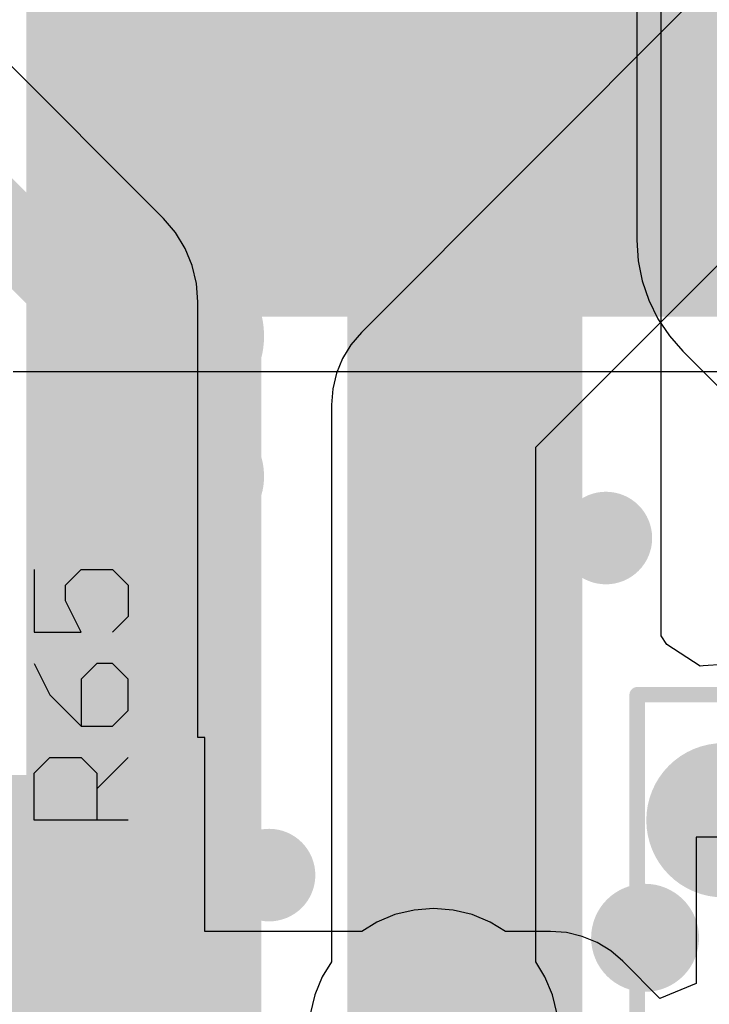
# Model space of a CAD drawing. Header units: millimetres. Extents: x 0 to 154, y -22 to 67.
# Tile 48 of 116: x 10.34 to 12.58, y 13.2 to 16.39. Entities that reach past the tile are written whole.
import ezdxf

# ---------------------------------------------------------------- set-up
doc = ezdxf.new("R2010")
doc.units = ezdxf.units.MM
for name, color, linetype in [('BottomLayer', 5, 'Continuous'), ('BottomPaste', 16, 'Continuous'), ('BottomSolder', 6, 'Continuous'), ('Mechanical15', 56, 'Continuous'), ('Mechanical7', 56, 'Continuous'), ('Mechanical8', 56, 'Continuous'), ('MidLayer1', 16, 'Continuous'), ('MidLayer2', 76, 'Continuous'), ('MultiLayer', 9, 'Continuous'), ('TopLayer', 1, 'Continuous'), ('TopOverlay', 2, 'Continuous'), ('TopPaste', 8, 'Continuous'), ('TopSolder', 216, 'Continuous'), ('ViaHoleLayer', 16, 'Continuous')]:
    doc.layers.add(name, color=color, linetype=linetype)

# ---------------------------------------------------------------- blocks, each defined once
blk = doc.blocks.new('L_KLS5_CR2032_23_B1_B_25')
at = {"layer": 'BottomLayer'}
blk.add_solid([(-16.25, -2.1), (-13.05, -2.1), (-16.25, 2.1), (-13.05, 2.1)], dxfattribs=at)
at = {"layer": 'BottomPaste'}
blk.add_solid([(-16.25, -2.1), (-13.05, -2.1), (-16.25, 2.1), (-13.05, 2.1)], dxfattribs=at)
at = {"layer": 'BottomSolder'}
blk.add_solid([(-16.3262, -2.1762), (-12.9738, -2.1762), (-16.3262, 2.1762), (-12.9738, 2.1762)], dxfattribs=at)
at = {"layer": 'Mechanical8', "const_width": 0.1}
for points in [[(-15.8705, 1.9018), (-15.8705, -1.9017)], [(-15.8705, 1.9018), (-13.8757, 1.9018)]]:
    blk.add_lwpolyline(points, dxfattribs=at)
at = {"layer": 'Mechanical8', "const_width": 0.05}
blk.add_lwpolyline([(-15.8955, 1.9018, 1), (-15.8455, 1.9018, 1)], format="xyb", close=True, dxfattribs=at)
blk.add_lwpolyline([(-15.8955, 1.9018, 1), (-15.8455, 1.9018, 1)], format="xyb", close=True, dxfattribs=at)
blk = doc.blocks.new('DFN65P200X200X80_HS_6N_190')
at = {"layer": 'Mechanical15', "const_width": 0.05}
for points in [[(-1.575, 1.575), (1.575, 1.575)], [(-1.575, -1.575), (-1.575, 1.575)]]:
    blk.add_lwpolyline(points, dxfattribs=at)
at = {"layer": 'Mechanical15', "const_width": 0.025}
blk.add_lwpolyline([(-1.5875, 1.575, 1), (-1.5625, 1.575, 1)], format="xyb", close=True, dxfattribs=at)
blk.add_lwpolyline([(-1.5875, 1.575, 1), (-1.5625, 1.575, 1)], format="xyb", close=True, dxfattribs=at)
at = {"layer": 'TopOverlay'}
for points, const_width in [([(-1.4994, 0.7874, 1), (-1.5994, 0.7874, 1)], 0.25), ([(-1.6619, 0.7874, 1), (-1.5369, 0.7874, 1)], 0.125), ([(-1.5619, 0.7874, 1), (-1.4369, 0.7874, 1)], 0.125)]:
    blk.add_lwpolyline(points, format="xyb", close=True, dxfattribs=dict(at, const_width=const_width))
blk = doc.blocks.new('RESC0603X03L_C_290')
at = {"layer": 'Mechanical15', "const_width": 0.1}
for points in [[(-0.5, -0.23), (-0.5, 0.23)], [(0.5, 0.23), (-0.5, 0.23)], [(0.5, -0.23), (0.5, 0.23)], [(0, -0.165), (0, 0.165)], [(0.165, 0), (-0.165, 0)], [(0.5, -0.23), (-0.5, -0.23)]]:
    blk.add_lwpolyline(points, dxfattribs=at)
at = {"layer": 'Mechanical15', "const_width": 0.05}
for points in [[(-0.525, 0.23, 1), (-0.475, 0.23, 1)], [(-0.525, 0.23, 1), (-0.475, 0.23, 1)], [(0.475, 0.23, 1), (0.525, 0.23, 1)], [(0.475, 0.23, 1), (0.525, 0.23, 1)], [(-0.025, 0.165, 1), (0.025, 0.165, 1)], [(-0.19, 0, 1), (-0.14, 0, 1)], [(0.14, 0, 1), (0.19, 0, 1)], [(-0.025, -0.165, 1), (0.025, -0.165, 1)], [(-0.525, -0.23, 1), (-0.475, -0.23, 1)], [(-0.525, -0.23, 1), (-0.475, -0.23, 1)], [(0.475, -0.23, 1), (0.525, -0.23, 1)], [(0.475, -0.23, 1), (0.525, -0.23, 1)]]:
    blk.add_lwpolyline(points, format="xyb", close=True, dxfattribs=at)
at = {"layer": 'Mechanical7'}
for p, q in [((-1.2189, 0.1048), (-1.1682, 0.1556)), ((-1.1682, 0.1556), (-1.0666, 0.1556)), ((-1.0666, 0.1556), (-1.0158, 0.1048)), ((-0.8635, 0.1556), (-0.9142, 0.1048)), ((-0.7619, 0.1556), (-0.8635, 0.1556)), ((-0.7111, 0.1048), (-0.7619, 0.1556)), ((-0.508, 0.054), (-0.6095, 0.1556)), ((-0.4064, 0.1556), (-0.4064, -0.1491)), ((-1.2189, 0.0033), (-1.2189, 0.1048)), ((-0.9142, 0.1048), (-0.9142, 0.054)), ((-0.7111, 0.0033), (-0.7111, 0.1048)), ((-0.9142, 0.054), (-0.8635, 0.0033)), ((-0.6095, 0.0033), (-0.5588, 0.054)), ((-0.5588, 0.054), (-0.4064, 0.054)), ((-1.1682, -0.0475), (-1.2189, 0.0033)), ((-1.0158, 0.0033), (-1.1174, -0.0475)), ((-1.0158, -0.1491), (-1.0158, 0.0033)), ((-0.8635, 0.0033), (-0.7111, 0.0033)), ((-0.8127, -0.0983), (-0.7111, 0.0033)), ((-0.6095, -0.0983), (-0.6095, 0.0033)), ((-1.1174, -0.0475), (-1.1682, -0.0475)), ((-0.9142, -0.1491), (-0.8127, -0.0983)), ((-0.5588, -0.1491), (-0.6095, -0.0983)), ((-1.2189, -0.1491), (-1.0158, -0.1491)), ((-0.4064, -0.1491), (-0.5588, -0.1491))]:
    blk.add_line(p, q, dxfattribs=at)
at = {"layer": 'Mechanical7', "const_width": 0.1}
for points in [[(-0.315, -0.165), (-0.315, 0.165)], [(0.315, 0.165), (-0.315, 0.165)], [(0.315, -0.165), (0.315, 0.165)], [(0.315, -0.165), (-0.315, -0.165)]]:
    blk.add_lwpolyline(points, dxfattribs=at)
at = {"layer": 'Mechanical7', "const_width": 0.05}
for points in [[(-0.34, 0.165, 1), (-0.29, 0.165, 1)], [(-0.34, 0.165, 1), (-0.29, 0.165, 1)], [(0.29, 0.165, 1), (0.34, 0.165, 1)], [(0.29, 0.165, 1), (0.34, 0.165, 1)], [(-0.34, -0.165, 1), (-0.29, -0.165, 1)], [(-0.34, -0.165, 1), (-0.29, -0.165, 1)], [(0.29, -0.165, 1), (0.34, -0.165, 1)], [(0.29, -0.165, 1), (0.34, -0.165, 1)]]:
    blk.add_lwpolyline(points, format="xyb", close=True, dxfattribs=at)
at = {"layer": 'TopLayer'}
for points in [[(-0.15, -0.15), (-0.15, 0.15), (-0.42, -0.15), (-0.42, 0.15)], [(0.42, -0.15), (0.42, 0.15), (0.15, -0.15), (0.15, 0.15)]]:
    blk.add_solid(points, dxfattribs=at)
at = {"layer": 'TopOverlay', "const_width": 0.125}
for points in [[(-0.175, 0.22), (-0.49, 0.22)], [(-0.49, -0.22), (-0.49, 0.22)], [(0.49, 0.22), (0.175, 0.22)], [(0.49, -0.22), (0.49, 0.22)], [(-0.175, -0.22), (-0.49, -0.22)], [(0.49, -0.22), (0.175, -0.22)]]:
    blk.add_lwpolyline(points, dxfattribs=at)
at = {"layer": 'TopOverlay', "const_width": 0.0625}
for points in [[(-0.5213, 0.22, 1), (-0.4588, 0.22, 1)], [(-0.5213, 0.22, 1), (-0.4588, 0.22, 1)], [(-0.2063, 0.22, 1), (-0.1438, 0.22, 1)], [(0.1437, 0.22, 1), (0.2062, 0.22, 1)], [(0.4587, 0.22, 1), (0.5212, 0.22, 1)], [(0.4587, 0.22, 1), (0.5212, 0.22, 1)], [(-0.5213, -0.22, 1), (-0.4588, -0.22, 1)], [(-0.5213, -0.22, 1), (-0.4588, -0.22, 1)], [(-0.2063, -0.22, 1), (-0.1438, -0.22, 1)], [(0.1437, -0.22, 1), (0.2062, -0.22, 1)], [(0.4587, -0.22, 1), (0.5212, -0.22, 1)], [(0.4587, -0.22, 1), (0.5212, -0.22, 1)]]:
    blk.add_lwpolyline(points, format="xyb", close=True, dxfattribs=at)
at = {"layer": 'TopPaste'}
for points in [[(-0.15, -0.15), (-0.15, 0.15), (-0.42, -0.15), (-0.42, 0.15)], [(0.42, -0.15), (0.42, 0.15), (0.15, -0.15), (0.15, 0.15)]]:
    blk.add_solid(points, dxfattribs=at)
at = {"layer": 'TopSolder'}
for points in [[(-0.0738, -0.2262), (-0.0738, 0.2262), (-0.4962, -0.2262), (-0.4962, 0.2262)], [(0.4962, -0.2262), (0.4962, 0.2262), (0.0738, -0.2262), (0.0738, 0.2262)]]:
    blk.add_solid(points, dxfattribs=at)

msp = doc.modelspace()

# ---------------------------------------------------------------- linework, layer by layer
at = {"layer": 'BottomLayer'}
msp.add_line((10.3206, 15.246), (12.8639, 15.246), dxfattribs=at)
at = {"layer": 'BottomLayer', "const_width": 0.25}
msp.add_lwpolyline([(12.4988, 13.7922, 1), (12.7488, 13.7922, 1)], format="xyb", close=True, dxfattribs=at)
at = {"layer": 'MidLayer1'}
for p, q in [((12.5229, 16.4458), (11.4498, 15.3726)), ((12.0152, 15.0012), (12.8943, 15.8803)), ((11.4498, 15.3726), (11.416, 15.3331)), ((11.416, 15.3331), (11.3889, 15.2888)), ((11.3889, 15.2888), (11.369, 15.2408)), ((11.369, 15.2408), (11.3569, 15.1902)), ((11.3569, 15.1902), (11.3528, 15.1384)), ((11.3528, 15.1384), (11.3528, 13.3335)), ((12.0152, 13.3335), (12.0152, 15.0012)), ((11.3528, 13.3335), (11.3229, 13.2848)), ((12.0451, 13.2848), (12.0152, 13.3335)), ((11.3229, 13.2848), (11.2986, 13.226)), ((12.0694, 13.226), (12.0451, 13.2848)), ((11.2986, 13.226), (11.2837, 13.1642)), ((12.0843, 13.1642), (12.0694, 13.226))]:
    msp.add_line(p, q, dxfattribs=at)
at = {"layer": 'MidLayer1', "const_width": 0.1524}
for points in [[(11.684, 15.1384), (12.7571, 16.2115)], [(11.684, 13.1008), (11.684, 15.1384)]]:
    msp.add_lwpolyline(points, dxfattribs=at)
at = {"layer": 'MidLayer1'}
for points, const_width in [([(11.2788, 15.7226, 1), (11.4288, 15.7226, 1)], 0.15), ([(11.6459, 15.1384, 1), (11.7221, 15.1384, 1)], 0.0762), ([(11.6459, 15.1384, 1), (11.7221, 15.1384, 1)], 0.0762), ([(12.1678, 14.7066, 1), (12.3178, 14.7066, 1)], 0.15), ([(12.4988, 13.7922, 1), (12.7488, 13.7922, 1)], 0.25), ([(11.0756, 13.6144, 1), (11.2256, 13.6144, 1)], 0.15), ([(11.609, 13.1008, 1), (11.759, 13.1008, 1)], 0.15)]:
    msp.add_lwpolyline(points, format="xyb", close=True, dxfattribs=dict(at, const_width=const_width))
at = {"layer": 'MidLayer2'}
for p, q in [((12.4216, 14.3899), (12.4216, 17.1864)), ((12.4402, 14.3614), (12.4216, 14.3899)), ((12.5486, 14.2911), (12.4402, 14.3614)), ((12.6238, 14.2973), (12.5579, 14.293)), ((12.5579, 14.293), (12.5486, 14.2911))]:
    msp.add_line(p, q, dxfattribs=at)
at = {"layer": 'MidLayer2', "const_width": 0.762}
for points in [[(10.7442, 10.3378), (10.7442, 17.9832)], [(11.7856, 10.2362), (11.7856, 17.4498)]]:
    msp.add_lwpolyline(points, dxfattribs=at)
at = {"layer": 'MidLayer2', "const_width": 0.25}
msp.add_lwpolyline([(12.4988, 13.7922, 1), (12.7488, 13.7922, 1)], format="xyb", close=True, dxfattribs=at)
at = {"layer": 'MultiLayer'}
for points, const_width in [([(11.2788, 15.7226, 1), (11.4288, 15.7226, 1)], 0.15), ([(12.1678, 14.7066, 1), (12.3178, 14.7066, 1)], 0.15), ([(12.4988, 13.7922, 1), (12.7488, 13.7922, 1)], 0.25), ([(11.0756, 13.6144, 1), (11.2256, 13.6144, 1)], 0.15), ([(11.609, 13.1008, 1), (11.759, 13.1008, 1)], 0.15)]:
    msp.add_lwpolyline(points, format="xyb", close=True, dxfattribs=dict(at, const_width=const_width))
at = {"layer": 'TopLayer'}
for p, q in [((12.3433, 17.1196), (12.3433, 15.6718)), ((10.808, 15.7421), (9.6786, 16.8715)), ((10.847, 15.6965), (10.808, 15.7421)), ((10.8783, 15.6453), (10.847, 15.6965)), ((12.3433, 15.6718), (12.3477, 15.6053)), ((10.9013, 15.5899), (10.8783, 15.6453)), ((12.3477, 15.6053), (12.3607, 15.54)), ((10.9153, 15.5316), (10.9013, 15.5899)), ((12.3607, 15.54), (12.3821, 15.477)), ((10.92, 15.4718), (10.9153, 15.5316)), ((12.3821, 15.477), (12.4115, 15.4173)), ((10.92, 14.0598), (10.92, 15.4718)), ((12.4115, 15.4173), (12.4485, 15.3619)), ((12.4485, 15.3619), (12.4924, 15.3118)), ((12.4924, 15.3118), (13.102, 14.7022)), ((10.9418, 14.0598), (10.92, 14.0598)), ((10.9418, 13.432), (10.9418, 14.0598)), ((12.7653, 13.7378), (12.5352, 13.7378)), ((12.5352, 13.7378), (12.5352, 13.2635)), ((11.6206, 13.5011), (11.5588, 13.4862)), ((11.684, 13.5061), (11.6206, 13.5011)), ((11.7474, 13.5011), (11.684, 13.5061)), ((11.8092, 13.4862), (11.7474, 13.5011)), ((11.5588, 13.4862), (11.5, 13.4619)), ((11.868, 13.4619), (11.8092, 13.4862)), ((11.4513, 13.432), (10.9418, 13.432)), ((11.5, 13.4619), (11.4513, 13.432)), ((11.9167, 13.432), (11.868, 13.4619)), ((12.0636, 13.432), (11.9167, 13.432)), ((12.1154, 13.4279), (12.0636, 13.432)), ((12.1659, 13.4158), (12.1154, 13.4279)), ((12.214, 13.3959), (12.1659, 13.4158)), ((12.2583, 13.3688), (12.214, 13.3959)), ((12.2978, 13.335), (12.2583, 13.3688)), ((12.4179, 13.2149), (12.2978, 13.335)), ((12.5352, 13.2635), (12.4179, 13.2149))]:
    msp.add_line(p, q, dxfattribs=at)
for points, const_width in [([(9.2964, 16.7132), (10.5378, 15.4718)], 0.254), ([(10.5378, 13.6708), (10.5378, 15.4718)], 0.254), ([(12.6238, 13.7922), (13.0142, 13.4018)], 0.25)]:
    msp.add_lwpolyline(points, dxfattribs=dict(at, const_width=const_width))
for points, const_width in [([(11.2788, 15.7226, 1), (11.4288, 15.7226, 1)], 0.15), ([(10.4743, 15.4718, 1), (10.6013, 15.4718, 1)], 0.127), ([(10.4743, 15.4718, 1), (10.6013, 15.4718, 1)], 0.127), ([(12.1678, 14.7066, 1), (12.3178, 14.7066, 1)], 0.15), ([(12.4988, 13.7922, 1), (12.7488, 13.7922, 1)], 0.25), ([(12.5613, 13.7922, 1), (12.6863, 13.7922, 1)], 0.125), ([(10.4743, 13.6708, 1), (10.6013, 13.6708, 1)], 0.127), ([(11.0756, 13.6144, 1), (11.2256, 13.6144, 1)], 0.15), ([(11.609, 13.1008, 1), (11.759, 13.1008, 1)], 0.15)]:
    msp.add_lwpolyline(points, format="xyb", close=True, dxfattribs=dict(at, const_width=const_width))
at = {"layer": 'ViaHoleLayer'}
for points, const_width in [([(11.3288, 15.7226, 1), (11.3788, 15.7226, 1)], 0.05), ([(12.2178, 14.7066, 1), (12.2678, 14.7066, 1)], 0.05), ([(12.5613, 13.7922, 1), (12.6863, 13.7922, 1)], 0.125), ([(11.1256, 13.6144, 1), (11.1756, 13.6144, 1)], 0.05)]:
    msp.add_lwpolyline(points, format="xyb", close=True, dxfattribs=dict(at, const_width=const_width))

# ---------------------------------------------------------------- block references
for name, p, rotation in [('L_KLS5_CR2032_23_B1_B_25', (12.6746, 31.75), 90), ('RESC0603X03L_C_290', (10.5378, 13.3858), 270), ('DFN65P200X200X80_HS_6N_190', (13.9192, 12.6238), 360)]:
    msp.add_blockref(name, p, dxfattribs=dict(rotation=rotation))

# ---------------------------------------------------------------- texts
at = {"layer": 'TopOverlay'}
msp.add_text('R65', height=0.635, rotation=90, dxfattribs=at).set_placement((11.1252, 14.0462))

doc.saveas('drawing.dxf')
